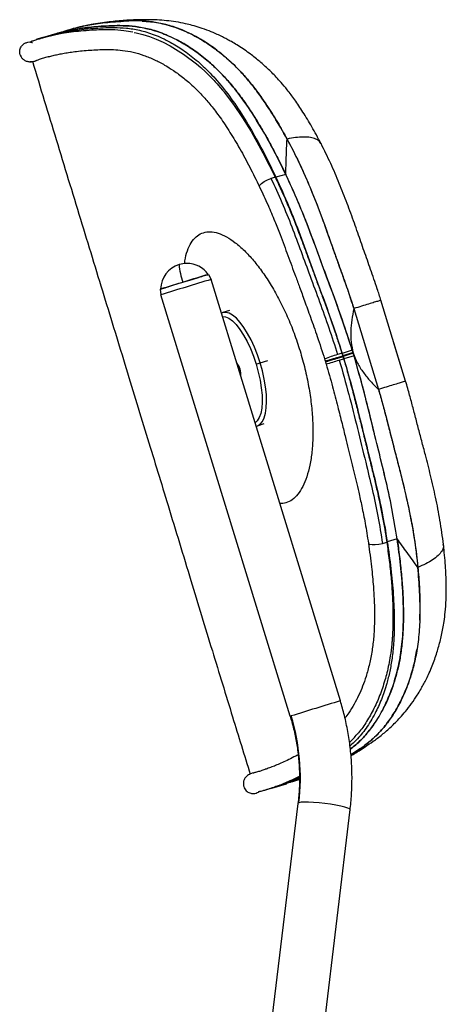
# Model space of a CAD drawing. Header units: millimetres. Extents: x 30 to 368, y 120 to 201.
# Tile 5 of 14: x 103 to 116, y 171 to 201. Entities that reach past the tile are written whole.
import ezdxf

# ---------------------------------------------------------------- set-up
doc = ezdxf.new("R2010")
doc.units = ezdxf.units.MM

msp = doc.modelspace()

# ---------------------------------------------------------------- linework, layer by layer
at = {"color": 7, "linetype": 'Continuous', "lineweight": 25}
for p, q in [((105.247, 200.667), (105.212, 200.66)), ((105.242, 200.666), (105.213, 200.66)), ((105.308, 200.679), (105.247, 200.667)), ((104.01, 200.32), (103.818, 200.261)), ((104.01, 200.32), (104.46, 200.458)), ((104.01, 200.32), (104.013, 200.31)), ((104.359, 200.416), (104.178, 200.36)), ((103.337, 199.788), (103.346, 199.766)), ((112.492, 197.089), (112.488, 197.097)), ((111.424, 196.158), (111.125, 196.067)), ((109.072, 193.111), (109.151, 192.957)), ((113.088, 180.125), (109.151, 192.957)), ((107.6, 192.659), (107.621, 192.488)), ((111.558, 179.656), (107.621, 192.488)), ((115.077, 189.861), (114.324, 192.323)), ((109.714, 192.01), (109.506, 191.946)), ((113.496, 192.07), (114.249, 189.607)), ((115.077, 189.862), (114.701, 191.093)), ((113.452, 190.802), (113.143, 190.707)), ((113.478, 190.719), (113.169, 190.624)), ((113.474, 190.729), (113.452, 190.802)), ((113.478, 190.719), (113.474, 190.729)), ((113.474, 190.729), (113.478, 190.719)), ((113.481, 190.708), (113.478, 190.719)), ((113.478, 190.719), (113.481, 190.708)), ((113.503, 190.635), (113.481, 190.708)), ((110.52, 190.379), (110.643, 190.417)), ((112.632, 190.46), (112.634, 190.461)), ((113.055, 190.502), (113.187, 190.542)), ((113.16, 190.632), (113.163, 190.622)), ((113.166, 190.634), (113.166, 190.634)), ((113.166, 190.612), (113.166, 190.612)), ((113.172, 190.614), (113.172, 190.614)), ((113.503, 190.635), (113.194, 190.541)), ((110.559, 188.503), (110.766, 188.567)), ((114.817, 185.06), (114.517, 184.969)), ((116.223, 184.886), (116.224, 184.877)), ((116.224, 184.877), (116.223, 184.886)), ((110.998, 177.464), (111.447, 177.602)), ((111.16, 177.525), (111.34, 177.58)), ((111.447, 177.602), (111.456, 177.615)), ((110.998, 177.464), (110.805, 177.406)), ((105.254, 122.639), (111.797, 177.004)), ((106.843, 122.448), (113.385, 176.813))]:
    msp.add_line(p, q, dxfattribs=at)
at = {"color": 8, "linetype": 'Continuous', "lineweight": 25}
for p, q in [((113.474, 190.729), (113.166, 190.634)), ((113.48, 190.708), (113.172, 190.614)), ((110.643, 190.417), (110.88, 190.489)), ((110.031, 190.223), (109.993, 190.212))]:
    msp.add_line(p, q, dxfattribs=at)
at = {"color": 7, "linetype": 'Continuous', "lineweight": 25, "flags": 128}
for points in [[(106.801, 200.481), (106.87, 200.468), (107.066, 200.42), (107.268, 200.357), (107.475, 200.278), (107.685, 200.184), (107.898, 200.075), (108.312, 199.819), (108.703, 199.523), (108.834, 199.411), (108.975, 199.282), (109.125, 199.136), (109.166, 199.094), (109.204, 199.054), (109.241, 199.015), (109.275, 198.978), (109.307, 198.942), (109.337, 198.909), (109.43, 198.803), (109.496, 198.724), (109.536, 198.676), (109.546, 198.663), (109.548, 198.66), (109.549, 198.659), (109.549, 198.659), (109.549, 198.659), (109.549, 198.658), (109.549, 198.658), (109.549, 198.658), (109.549, 198.658), (109.549, 198.658), (109.549, 198.658), (109.833, 198.283), (110.107, 197.88), (110.365, 197.461), (110.729, 196.812), (111.107, 196.062)], [(111.107, 196.062), (111.108, 196.061), (111.108, 196.059)], [(110.643, 190.417), (110.562, 190.66), (110.47, 190.894), (110.369, 191.114), (110.261, 191.316), (110.148, 191.497), (110.033, 191.651), (109.918, 191.776), (109.806, 191.87), (109.698, 191.93), (109.597, 191.955), (109.504, 191.946), (109.466, 191.93)], [(109.496, 191.832), (109.585, 191.822), (109.69, 191.776), (109.8, 191.695), (109.913, 191.581), (110.027, 191.436), (110.139, 191.263), (110.246, 191.066), (110.347, 190.85), (110.439, 190.619), (110.52, 190.379)], [(113.136, 190.709), (113.136, 190.707), (113.137, 190.706)], [(113.137, 190.706), (113.137, 190.706), (113.138, 190.706), (113.139, 190.706), (113.14, 190.707), (113.141, 190.707), (113.141, 190.707), (113.142, 190.707), (113.143, 190.707)], [(110.52, 188.495), (110.56, 188.504), (110.642, 188.549), (110.711, 188.628), (110.766, 188.739), (110.807, 188.881), (110.831, 189.05), (110.84, 189.243), (110.832, 189.456), (110.807, 189.684), (110.767, 189.924), (110.712, 190.17), (110.643, 190.417)], [(113.187, 190.542), (113.187, 190.54), (113.188, 190.539)], [(113.194, 190.541), (113.193, 190.54), (113.192, 190.54), (113.192, 190.54), (113.191, 190.54), (113.19, 190.54), (113.189, 190.539), (113.188, 190.539), (113.188, 190.539)], [(110.52, 190.379), (110.588, 190.134), (110.641, 189.892), (110.679, 189.656), (110.7, 189.432), (110.705, 189.225), (110.692, 189.04), (110.663, 188.88), (110.618, 188.751), (110.557, 188.653), (110.49, 188.594)], [(114.5, 184.969), (114.5, 184.967), (114.5, 184.966)], [(113.385, 176.813), (113.368, 176.836), (113.313, 176.862), (113.222, 176.891), (113.1, 176.92), (112.953, 176.949), (112.788, 176.976), (112.614, 177), (112.438, 177.019), (112.27, 177.032), (112.118, 177.04), (111.989, 177.041), (111.889, 177.036), (111.825, 177.024)]]:
    msp.add_lwpolyline(points, dxfattribs=at)
at = {"color": 8, "linetype": 'Continuous', "lineweight": 25, "flags": 128}
for points in [[(110.625, 195.779), (110.623, 195.786), (110.637, 195.827), (110.689, 195.881), (110.77, 195.939), (110.869, 195.993), (110.973, 196.035)], [(113.943, 184.925), (113.945, 184.919), (113.979, 184.895), (114.052, 184.882), (114.151, 184.882), (114.264, 184.894), (114.372, 184.918)]]:
    msp.add_lwpolyline(points, dxfattribs=at)
at = {"color": 7, "linetype": 'Continuous', "lineweight": 25}
for centre, radius, start, end in [((111.132, 195.6), 0.463, 93.1554, 110.1716), ((111.589, 195.07), 1.1, 114.9617, 115.8874), ((108.41, 192.646), 0.8, 107.0655, 178.6135), ((108.41, 192.646), 0.8, 90, 107.0655), ((108.41, 192.646), 0.8, 35.4621, 90), ((140.957, 86.559), 111.22, 106.65936, 107.45271), ((142.278, 82.254), 115.554, 106.65936, 107.45271), ((114.462, 185.977), 4.914, 105.6525, 107.2643), ((109.575, 190.108), 0.471, 14.4011, 40.7996), ((109.584, 190.065), 0.474, 353.4138, 19.6618), ((114.252, 185.403), 0.5, 283.9334, 299.6578), ((114.345, 186.055), 1.1, 278.1114, 279.0374), ((153.804, 44.565), 141.543, 106.71769, 107.35308), ((111.771, 179.056), 0.637, 106.7582, 109.4904), ((105.467, 177.784), 6.403, 353.1868, 17.0896), ((111.828, 176.99), 0.0345, 96.2662, 155.4679)]:
    msp.add_arc(centre, radius, start, end, dxfattribs=at)
at = {"color": 8, "linetype": 'Continuous', "lineweight": 25}
for centre, radius, start, end in [((109.942, 193.507), 1.769, 183.1083, 200.9955), ((114.004, 187.052), 3.754, 105.4653, 111.8549), ((80.907, 295.852), 110.146, 286.7518, 286.96939)]:
    msp.add_arc(centre, radius, start, end, dxfattribs=at)
for points, knots in [([(104.178, 200.359), (104.199, 200.366), (104.295, 200.397), (104.563, 200.466), (104.991, 200.547), (105.443, 200.599), (105.857, 200.623), (106.194, 200.633), (106.562, 200.617), (106.966, 200.555), (107.411, 200.423), (107.856, 200.219), (108.289, 199.955), (108.698, 199.646), (109.122, 199.253), (109.551, 198.76), (109.974, 198.169), (110.379, 197.51), (110.765, 196.807), (111.005, 196.313), (111.125, 196.067)], [0, 0, 0, 0, 0.029251, 0.134898, 0.240734, 0.346837, 0.399801, 0.45279, 0.505995, 0.559544, 0.613692, 0.668424, 0.709404, 0.750657, 0.792508, 0.834302, 0.876197, 0.91786, 0.958982, 1, 1, 1, 1]), ([(112.488, 197.097), (112.478, 197.118), (112.451, 197.176), (112.345, 197.238), (112.18, 197.284), (111.969, 197.297), (111.729, 197.282), (111.551, 197.249), (111.463, 197.233)], [0, 0, 0, 0, 0.097857, 0.274557, 0.456782, 0.641063, 0.823422, 1, 1, 1, 1]), ([(108.338, 193.431), (108.346, 193.492), (108.371, 193.67), (108.45, 193.905), (108.571, 194.135), (108.727, 194.297), (108.912, 194.392), (109.125, 194.42), (109.361, 194.377), (109.616, 194.265), (109.885, 194.088), (110.162, 193.845), (110.442, 193.541), (110.719, 193.183), (110.987, 192.774), (111.241, 192.322), (111.474, 191.834), (111.685, 191.32), (111.801, 190.963), (111.859, 190.783)], [0, 0, 0, 0, 0.031265, 0.092113, 0.15293, 0.21326, 0.274165, 0.33506, 0.39543, 0.4563, 0.51707, 0.577347, 0.638136, 0.698648, 0.758697, 0.819308, 0.879683, 0.939559, 1, 1, 1, 1]), ([(114.319, 192.321), (114.319, 192.322), (114.32, 192.322), (114.252, 192.301), (114.129, 192.263), (113.954, 192.21), (113.743, 192.146), (113.577, 192.095), (113.496, 192.07)], [0, 0, 0, 0, 0.121234, 0.293085, 0.470405, 0.64987, 0.827646, 1, 1, 1, 1]), ([(111.859, 190.783), (111.911, 190.602), (112.015, 190.24), (112.127, 189.696), (112.206, 189.162), (112.249, 188.646), (112.255, 188.157), (112.226, 187.705), (112.163, 187.297), (112.069, 186.941), (111.945, 186.642), (111.796, 186.407), (111.624, 186.241), (111.44, 186.142), (111.307, 186.136), (111.245, 186.133)], [0, 0, 0, 0, 0.077537, 0.1546, 0.231556, 0.309066, 0.386196, 0.463736, 0.54134, 0.618764, 0.696747, 0.774286, 0.852078, 0.930155, 1, 1, 1, 1]), ([(112.663, 190.479), (112.653, 190.476), (112.635, 190.47), (112.625, 190.466), (112.628, 190.467), (112.628, 190.467)], [0, 0, 0, 0, 0.542944, 0.985151, 1, 1, 1, 1]), ([(112.666, 190.47), (112.656, 190.467), (112.638, 190.462), (112.628, 190.459), (112.631, 190.46), (112.632, 190.46)], [0, 0, 0, 0, 0.511976, 0.94517, 1, 1, 1, 1]), ([(112.669, 190.462), (112.658, 190.459), (112.64, 190.453), (112.635, 190.452), (112.633, 190.452)], [0, 0, 0, 0, 0.534046, 1, 1, 1, 1]), ([(115.072, 189.859), (115.072, 189.859), (115.073, 189.859), (115.005, 189.838), (114.882, 189.801), (114.707, 189.747), (114.496, 189.683), (114.33, 189.632), (114.249, 189.607)], [0, 0, 0, 0, 0.121258, 0.293104, 0.470419, 0.649879, 0.827651, 1, 1, 1, 1]), ([(114.517, 184.969), (114.556, 184.697), (114.633, 184.154), (114.706, 183.356), (114.739, 182.583), (114.721, 181.937), (114.667, 181.421), (114.595, 181.018), (114.488, 180.59), (114.341, 180.16), (114.13, 179.698), (113.874, 179.282), (113.612, 178.958), (113.446, 178.809), (113.38, 178.75)], [0, 0, 0, 0, 0.086211, 0.172637, 0.260196, 0.348269, 0.406868, 0.465503, 0.524148, 0.610862, 0.696992, 0.812024, 0.92585, 1, 1, 1, 1]), ([(116.224, 184.877), (116.227, 184.854), (116.237, 184.791), (116.184, 184.68), (116.073, 184.549), (115.905, 184.421), (115.698, 184.299), (115.532, 184.227), (115.45, 184.191)], [0, 0, 0, 0, 0.097833, 0.274538, 0.456768, 0.641054, 0.823417, 1, 1, 1, 1]), ([(111.841, 177.789), (111.74, 177.744), (111.501, 177.636), (111.277, 177.56), (111.18, 177.532), (111.159, 177.526)], [0, 0, 0, 0, 0.36378, 0.862281, 1, 1, 1, 1])]:
    msp.add_open_spline(points, degree=3, knots=knots, dxfattribs=at)
at = {"color": 7, "linetype": 'Continuous', "lineweight": 25}
for points, knots in [([(107.847, 200.37), (107.805, 200.391), (107.596, 200.494), (107.259, 200.586), (106.839, 200.666), (106.458, 200.689), (106.11, 200.683), (105.684, 200.661), (105.218, 200.611), (104.78, 200.53), (104.527, 200.467), (104.446, 200.442), (104.446, 200.441)], [0, 0, 0, 0, 0.022431, 0.111206, 0.199867, 0.288764, 0.377617, 0.466319, 0.643563, 0.821007, 0.99868, 1, 1, 1, 1]), ([(104.446, 200.441), (104.45, 200.443), (104.471, 200.449), (104.51, 200.459), (104.616, 200.488), (104.794, 200.531), (105.078, 200.585), (105.408, 200.632), (105.758, 200.665), (106.113, 200.683), (106.461, 200.689), (106.842, 200.665), (107.259, 200.59), (107.717, 200.445), (108.171, 200.229), (108.609, 199.957), (108.976, 199.679), (109.304, 199.386), (109.588, 199.096), (109.866, 198.77), (110.142, 198.405), (110.415, 198.001), (110.682, 197.568), (110.939, 197.113), (111.186, 196.646), (111.344, 196.322), (111.424, 196.158)], [0, 0, 0, 0, 0.004947, 0.024076, 0.042543, 0.115159, 0.187988, 0.260905, 0.333838, 0.39011, 0.445615, 0.500529, 0.556286, 0.611788, 0.667161, 0.708633, 0.750187, 0.778403, 0.805971, 0.833524, 0.860344, 0.888094, 0.916967, 0.944288, 0.97193, 1, 1, 1, 1]), ([(105.346, 200.687), (105.333, 200.685), (105.199, 200.662), (105.007, 200.61), (104.796, 200.551), (104.662, 200.507), (104.592, 200.482), (104.568, 200.475), (104.564, 200.474)], [0, 0, 0, 0, 0.028986, 0.31119, 0.592498, 0.781488, 0.965945, 1, 1, 1, 1]), ([(104.773, 200.54), (104.827, 200.558), (104.966, 200.602), (105.321, 200.689), (105.746, 200.759), (106.146, 200.801), (106.37, 200.814), (106.479, 200.82)], [0, 0, 0, 0, 0.177718, 0.452805, 0.729457, 0.868547, 1, 1, 1, 1]), ([(112.494, 197.101), (112.403, 197.272), (112.227, 197.601), (111.959, 198.043), (111.709, 198.417), (111.486, 198.715), (111.297, 198.941), (111.139, 199.114), (111.001, 199.257), (110.824, 199.427), (110.594, 199.63), (110.345, 199.824), (110.121, 199.981), (109.941, 200.097), (109.776, 200.194), (109.632, 200.274), (109.487, 200.348), (109.305, 200.434), (109.076, 200.531), (108.823, 200.621), (108.586, 200.691), (108.339, 200.752), (108.076, 200.802), (107.784, 200.84), (107.503, 200.861), (107.261, 200.867), (107.079, 200.866), (106.908, 200.862), (106.727, 200.856), (106.517, 200.844), (106.282, 200.826), (106.026, 200.799), (105.757, 200.763), (105.53, 200.726), (105.403, 200.699), (105.36, 200.69)], [0, 0, 0, 0, 0.038794, 0.074587, 0.106661, 0.134685, 0.157391, 0.174531, 0.189723, 0.2048, 0.234351, 0.266874, 0.287326, 0.308156, 0.32621, 0.341362, 0.355622, 0.373761, 0.400273, 0.429919, 0.456201, 0.478809, 0.512862, 0.547107, 0.582009, 0.615382, 0.647839, 0.673502, 0.705741, 0.74468, 0.790257, 0.842401, 0.901095, 0.966325, 1, 1, 1, 1]), ([(111.463, 197.233), (111.336, 197.459), (111.089, 197.897), (110.738, 198.429), (110.429, 198.846), (110.155, 199.174), (109.833, 199.51), (109.468, 199.835), (109.069, 200.129), (108.686, 200.36), (108.285, 200.555), (107.87, 200.702), (107.453, 200.792), (107.071, 200.829), (106.721, 200.831), (106.403, 200.817), (106.161, 200.802), (106.044, 200.788), (106.012, 200.784)], [0, 0, 0, 0, 0.062729, 0.12172, 0.162352, 0.20226, 0.243352, 0.304152, 0.365022, 0.426031, 0.486577, 0.565763, 0.647514, 0.729051, 0.808259, 0.889519, 0.970402, 1, 1, 1, 1]), ([(107.051, 200.82), (107.134, 200.817), (107.362, 200.809), (107.711, 200.742), (108.076, 200.631), (108.375, 200.512), (108.697, 200.353), (109.042, 200.145), (109.394, 199.891), (109.753, 199.586), (110.117, 199.222), (110.488, 198.776), (110.843, 198.275), (111.168, 197.761), (111.367, 197.405), (111.463, 197.233)], [0, 0, 0, 0, 0.075643, 0.209261, 0.278502, 0.349686, 0.42222, 0.496433, 0.574066, 0.642352, 0.715418, 0.792357, 0.865992, 0.935247, 1, 1, 1, 1]), ([(106.768, 200.483), (106.674, 200.501), (106.44, 200.546), (106.126, 200.56), (105.804, 200.558), (105.488, 200.544), (105.179, 200.52), (104.877, 200.485), (104.627, 200.447), (104.418, 200.407), (104.254, 200.371), (104.132, 200.341), (104.047, 200.318), (103.988, 200.302), (103.933, 200.286), (103.879, 200.27), (103.824, 200.253), (103.768, 200.235), (103.713, 200.217), (103.666, 200.201), (103.642, 200.193), (103.643, 200.19), (103.644, 200.19)], [0, 0, 0, 0, 0.045967, 0.114209, 0.180208, 0.243928, 0.324191, 0.403187, 0.485812, 0.547004, 0.609039, 0.664746, 0.694001, 0.720612, 0.745282, 0.774818, 0.806754, 0.843944, 0.886399, 0.932069, 0.976429, 1, 1, 1, 1]), ([(104.01, 200.32), (104.012, 200.318), (104.014, 200.314), (104.022, 200.313), (104.03, 200.314), (104.032, 200.314)], [0, 0, 0, 0, 0.418522, 0.861477, 1, 1, 1, 1]), ([(104.488, 200.453), (104.483, 200.452), (104.465, 200.448), (104.462, 200.454), (104.46, 200.458)], [0, 0, 0, 0, 0.260667, 1, 1, 1, 1]), ([(111.424, 196.158), (111.305, 196.399), (111.068, 196.881), (110.687, 197.565), (110.288, 198.203), (109.87, 198.775), (109.444, 199.256), (109.02, 199.646), (108.609, 199.956), (108.218, 200.203), (107.979, 200.31), (107.862, 200.363)], [0, 0, 0, 0, 0.111524, 0.222783, 0.334805, 0.446623, 0.557861, 0.670166, 0.781677, 0.89297, 1, 1, 1, 1]), ([(103.331, 199.801), (103.325, 199.826), (103.315, 199.873), (103.321, 199.946), (103.342, 200.01), (103.382, 200.079), (103.444, 200.14), (103.504, 200.164), (103.53, 200.175)], [0, 0, 0, 0, 0.15848, 0.312172, 0.45717, 0.590845, 0.819309, 1, 1, 1, 1]), ([(103.53, 200.175), (103.557, 200.181), (103.609, 200.193), (103.661, 200.184), (103.687, 200.18)], [0, 0, 0, 0, 0.509313, 1, 1, 1, 1]), ([(103.668, 200.202), (103.658, 200.198), (103.641, 200.192), (103.643, 200.19), (103.644, 200.19)], [0, 0, 0, 0, 0.653118, 1, 1, 1, 1]), ([(103.687, 200.18), (103.689, 200.177), (103.691, 200.172), (103.705, 200.174), (103.709, 200.175)], [0, 0, 0, 0, 0.654061, 1, 1, 1, 1]), ([(103.331, 199.801), (103.34, 199.779), (103.359, 199.729), (103.415, 199.663), (103.495, 199.612), (103.595, 199.586), (103.704, 199.587), (103.772, 199.606), (103.807, 199.616)], [0, 0, 0, 0, 0.116995, 0.254327, 0.411645, 0.588538, 0.784693, 1, 1, 1, 1]), ([(104.205, 199.74), (104.2, 199.738), (104.134, 199.721), (104.034, 199.69), (103.913, 199.652), (103.838, 199.626), (103.811, 199.617), (103.804, 199.615)], [0, 0, 0, 0, 0.027837, 0.32087, 0.623814, 0.906834, 1, 1, 1, 1]), ([(104.172, 199.732), (104.182, 199.735), (104.228, 199.748), (104.329, 199.775), (104.475, 199.808), (104.633, 199.839), (104.805, 199.869), (105, 199.896), (105.218, 199.921), (105.453, 199.94), (105.69, 199.953), (105.929, 199.96), (106.179, 199.958), (106.457, 199.936), (106.763, 199.884), (107.09, 199.79), (107.412, 199.66), (107.715, 199.502), (107.963, 199.347), (108.159, 199.209), (108.313, 199.091), (108.477, 198.954), (108.672, 198.776), (108.899, 198.547), (109.156, 198.249), (109.433, 197.881), (109.729, 197.438), (110.03, 196.931), (110.332, 196.377), (110.526, 195.981), (110.625, 195.779)], [0, 0, 0, 0, 0.014424, 0.06354, 0.10796, 0.151316, 0.195056, 0.239198, 0.288167, 0.335347, 0.379205, 0.419731, 0.460766, 0.504721, 0.552817, 0.598606, 0.640808, 0.678222, 0.709944, 0.727193, 0.744142, 0.760857, 0.78096, 0.806586, 0.832158, 0.861905, 0.894557, 0.92833, 0.963417, 1, 1, 1, 1]), ([(103.641, 199.591), (103.66, 199.59), (103.719, 199.589), (103.772, 199.605), (103.807, 199.616)], [0, 0, 0, 0, 0.326078, 1, 1, 1, 1]), ([(103.705, 199.601), (103.946, 198.805), (104.431, 197.202), (105.159, 194.826), (105.871, 192.502), (106.554, 190.275), (107.206, 188.142), (107.862, 185.993), (108.519, 183.839), (109.173, 181.693), (109.775, 179.725), (110.162, 178.473), (110.342, 177.89)], [0, 0, 0, 0, 0.109863, 0.221318, 0.328365, 0.431004, 0.529235, 0.623059, 0.727978, 0.826775, 0.919448, 1, 1, 1, 1]), ([(111.424, 196.158), (111.429, 196.331), (111.44, 196.693), (111.455, 197.048), (111.463, 197.233)], [0, 0, 0, 0, 0.477644, 1, 1, 1, 1]), ([(111.463, 197.233), (111.585, 197), (111.819, 196.552), (112.126, 195.854), (112.397, 195.183), (112.617, 194.593), (112.793, 194.09), (112.944, 193.666), (113.059, 193.343), (113.143, 193.107), (113.196, 192.959), (113.25, 192.806), (113.305, 192.647), (113.364, 192.476), (113.429, 192.283), (113.472, 192.145), (113.496, 192.07)], [0, 0, 0, 0, 0.147757, 0.284946, 0.414216, 0.53764, 0.621868, 0.698836, 0.77779, 0.805102, 0.833038, 0.861782, 0.891479, 0.922984, 0.957956, 1, 1, 1, 1]), ([(111.463, 197.233), (111.566, 197.037), (111.772, 196.645), (112.054, 196.021), (112.319, 195.381), (112.552, 194.771), (112.754, 194.204), (112.943, 193.668), (113.133, 193.136), (113.325, 192.598), (113.439, 192.246), (113.496, 192.07)], [0, 0, 0, 0, 0.125064, 0.249438, 0.374, 0.499125, 0.599708, 0.695324, 0.802664, 0.901684, 1, 1, 1, 1]), ([(114.324, 192.323), (114.288, 192.438), (114.219, 192.655), (114.111, 192.966), (114.01, 193.258), (113.91, 193.542), (113.811, 193.822), (113.714, 194.1), (113.616, 194.383), (113.478, 194.775), (113.295, 195.279), (113.055, 195.887), (112.794, 196.501), (112.598, 196.893), (112.498, 197.092)], [0, 0, 0, 0, 0.0699092, 0.1317561, 0.1912268, 0.2493735, 0.3068209, 0.3637923, 0.4204498, 0.481119, 0.6054466, 0.7326698, 0.8638823, 1, 1, 1, 1]), ([(113.452, 190.802), (113.352, 191.107), (113.153, 191.718), (112.825, 192.62), (112.521, 193.444), (112.245, 194.194), (111.991, 194.865), (111.719, 195.524), (111.522, 195.947), (111.424, 196.158)], [0, 0, 0, 0, 0.166654, 0.3333305, 0.5000125, 0.6250242, 0.7500233, 0.8750187, 1, 1, 1, 1]), ([(113.452, 190.802), (113.354, 191.102), (113.157, 191.705), (112.83, 192.608), (112.494, 193.515), (112.161, 194.425), (111.813, 195.315), (111.554, 195.877), (111.424, 196.158)], [0, 0, 0, 0, 0.16411, 0.328921, 0.500407, 0.668605, 0.834543, 1, 1, 1, 1]), ([(110.625, 195.779), (110.712, 195.592), (110.873, 195.248), (111.078, 194.758), (111.239, 194.351), (111.371, 194.003), (111.489, 193.685), (111.605, 193.37), (111.723, 193.05), (111.853, 192.696), (112.005, 192.281), (112.187, 191.78), (112.395, 191.191), (112.533, 190.764), (112.607, 190.536)], [0, 0, 0, 0, 0.113091, 0.208353, 0.285987, 0.347708, 0.407198, 0.466858, 0.526562, 0.589322, 0.667455, 0.762103, 0.873009, 1, 1, 1, 1]), ([(110.973, 196.035), (111.085, 195.793), (111.307, 195.313), (111.61, 194.564), (111.889, 193.81), (112.17, 193.048), (112.455, 192.274), (112.74, 191.479), (112.915, 190.94), (113.003, 190.67)], [0, 0, 0, 0, 0.1423, 0.283378, 0.423064, 0.561195, 0.70637, 0.852576, 1, 1, 1, 1]), ([(111.108, 196.059), (111.179, 195.909), (111.327, 195.596), (111.525, 195.132), (111.717, 194.658), (111.903, 194.168), (112.099, 193.638), (112.283, 193.138), (112.448, 192.692), (112.598, 192.28), (112.756, 191.841), (112.908, 191.405), (113.036, 191.024), (113.106, 190.803), (113.136, 190.709)], [0, 0, 0, 0, 0.089461, 0.18567, 0.267285, 0.357949, 0.460342, 0.56219, 0.636302, 0.708367, 0.791243, 0.879203, 0.948861, 1, 1, 1, 1]), ([(111.125, 196.067), (111.256, 195.779), (111.516, 195.205), (111.863, 194.31), (112.19, 193.414), (112.519, 192.523), (112.845, 191.624), (113.043, 191.014), (113.143, 190.707)], [0, 0, 0, 0, 0.16927, 0.336918, 0.502027, 0.666833, 0.832683, 1, 1, 1, 1]), ([(108.29, 192.873), (108.385, 192.902), (108.576, 192.961), (108.83, 193.038), (108.999, 193.089), (109.075, 193.112), (109.058, 193.106), (109.055, 193.106)], [0, 0, 0, 0, 0.240108, 0.480432, 0.720721, 0.960806, 1, 1, 1, 1]), ([(107.617, 192.664), (107.622, 192.666), (107.632, 192.67), (107.779, 192.715), (108.007, 192.786), (108.195, 192.844), (108.29, 192.873)], [0, 0, 0, 0, 0.218147, 0.478824, 0.739405, 1, 1, 1, 1]), ([(107.787, 192.715), (107.749, 192.704), (107.647, 192.673), (107.625, 192.666), (107.611, 192.662)], [0, 0, 0, 0, 0.373601, 1, 1, 1, 1]), ([(113.496, 192.07), (113.473, 191.956), (113.428, 191.731), (113.398, 191.387), (113.404, 191.047), (113.453, 190.827), (113.478, 190.719)], [0, 0, 0, 0, 0.259817, 0.513434, 0.75955, 1, 1, 1, 1]), ([(113.137, 190.706), (113.141, 190.692), (113.149, 190.668), (113.156, 190.644), (113.159, 190.633)], [0, 0, 0, 0, 0.56, 1, 1, 1, 1]), ([(113.143, 190.707), (113.147, 190.694), (113.155, 190.669), (113.162, 190.645), (113.166, 190.634)], [0, 0, 0, 0, 0.56, 1, 1, 1, 1]), ([(113.452, 190.802), (113.456, 190.788), (113.463, 190.764), (113.471, 190.739), (113.474, 190.729)], [0, 0, 0, 0, 0.5599793, 1, 1, 1, 1]), ([(113.474, 190.729), (113.47, 190.742), (113.463, 190.767), (113.455, 190.791), (113.452, 190.802)], [0, 0, 0, 0, 0.557852, 1, 1, 1, 1]), ([(113.478, 190.719), (113.518, 190.615), (113.6, 190.405), (113.786, 190.119), (114.002, 189.851), (114.166, 189.689), (114.249, 189.607)], [0, 0, 0, 0, 0.2401523, 0.4863561, 0.7401613, 1, 1, 1, 1]), ([(113.481, 190.708), (113.485, 190.695), (113.492, 190.67), (113.499, 190.646), (113.503, 190.635)], [0, 0, 0, 0, 0.56002, 1, 1, 1, 1]), ([(113.503, 190.635), (113.499, 190.649), (113.492, 190.673), (113.484, 190.698), (113.481, 190.708)], [0, 0, 0, 0, 0.562176, 1, 1, 1, 1]), ([(112.607, 190.536), (112.611, 190.523), (112.619, 190.497), (112.627, 190.472), (112.631, 190.459)], [0, 0, 0, 0, 0.4998269, 1, 1, 1, 1]), ([(112.632, 190.453), (112.636, 190.441), (112.643, 190.417), (112.651, 190.392), (112.654, 190.38)], [0, 0, 0, 0, 0.500109, 1, 1, 1, 1]), ([(112.654, 190.38), (112.721, 190.15), (112.845, 189.719), (113.002, 189.113), (113.132, 188.597), (113.237, 188.168), (113.327, 187.803), (113.408, 187.471), (113.488, 187.145), (113.568, 186.815), (113.654, 186.452), (113.748, 186.024), (113.852, 185.504), (113.911, 185.129), (113.943, 184.925)], [0, 0, 0, 0, 0.1270642, 0.2379211, 0.3324847, 0.4105488, 0.4732621, 0.5329477, 0.5925912, 0.6520794, 0.7138908, 0.7917102, 0.8870561, 1, 1, 1, 1]), ([(112.663, 190.479), (112.674, 190.482), (112.695, 190.489), (112.747, 190.506), (112.823, 190.53), (112.927, 190.562), (112.995, 190.583), (113.027, 190.593)], [0, 0, 0, 0, 0.144438, 0.276838, 0.500665, 0.759104, 1, 1, 1, 1]), ([(112.666, 190.47), (112.677, 190.474), (112.698, 190.48), (112.751, 190.496), (112.827, 190.52), (112.931, 190.552), (112.998, 190.572), (113.03, 190.582)], [0, 0, 0, 0, 0.1488655, 0.282518, 0.5007629, 0.76106, 1, 1, 1, 1]), ([(112.669, 190.462), (112.68, 190.465), (112.702, 190.471), (112.754, 190.487), (112.831, 190.51), (112.934, 190.541), (113.001, 190.561), (113.034, 190.571)], [0, 0, 0, 0, 0.15185, 0.286218, 0.500163, 0.761616, 1, 1, 1, 1]), ([(113.027, 190.593), (113.053, 190.601), (113.106, 190.617), (113.141, 190.628), (113.159, 190.633)], [0, 0, 0, 0, 0.490465, 1, 1, 1, 1]), ([(113.03, 190.582), (113.055, 190.59), (113.108, 190.606), (113.143, 190.617), (113.163, 190.622)], [0, 0, 0, 0, 0.4578556, 1, 1, 1, 1]), ([(113.034, 190.571), (113.06, 190.579), (113.113, 190.595), (113.148, 190.606), (113.166, 190.612)], [0, 0, 0, 0, 0.48543, 1, 1, 1, 1]), ([(113.055, 190.502), (113.153, 190.154), (113.35, 189.462), (113.607, 188.423), (113.842, 187.461), (114.061, 186.569), (114.239, 185.742), (114.328, 185.193), (114.372, 184.918)], [0, 0, 0, 0, 0.1873529, 0.3726824, 0.556872, 0.702981, 0.8510282, 1, 1, 1, 1]), ([(113.159, 190.633), (113.159, 190.633), (113.159, 190.633), (113.16, 190.632), (113.16, 190.632)], [0, 0, 0, 0, 0.56, 1, 1, 1, 1]), ([(113.16, 190.632), (113.161, 190.633), (113.163, 190.633), (113.165, 190.634), (113.166, 190.634)], [0, 0, 0, 0, 0.559575, 1, 1, 1, 1]), ([(113.163, 190.622), (113.164, 190.623), (113.166, 190.623), (113.168, 190.624), (113.169, 190.624)], [0, 0, 0, 0, 0.559606, 1, 1, 1, 1]), ([(113.163, 190.622), (113.163, 190.621), (113.164, 190.617), (113.165, 190.614), (113.166, 190.612)], [0, 0, 0, 0, 0.452259, 1, 1, 1, 1]), ([(113.166, 190.634), (113.166, 190.633), (113.167, 190.631), (113.168, 190.629), (113.168, 190.627), (113.169, 190.625), (113.169, 190.625), (113.169, 190.624), (113.169, 190.624)], [0, 0, 0, 0, 0.34, 0.56, 0.78, 0.9032, 0.957408, 1, 1, 1, 1]), ([(113.172, 190.614), (113.171, 190.614), (113.169, 190.613), (113.167, 190.612), (113.166, 190.612)], [0, 0, 0, 0, 0.560421, 1, 1, 1, 1]), ([(113.166, 190.612), (113.17, 190.599), (113.177, 190.575), (113.184, 190.552), (113.187, 190.542)], [0, 0, 0, 0, 0.56, 1, 1, 1, 1]), ([(113.169, 190.624), (113.169, 190.623), (113.17, 190.621), (113.171, 190.618), (113.171, 190.616), (113.172, 190.615), (113.172, 190.614)], [0, 0, 0, 0, 0.34, 0.56, 0.78, 1, 1, 1, 1]), ([(113.172, 190.614), (113.176, 190.6), (113.183, 190.576), (113.191, 190.551), (113.194, 190.541)], [0, 0, 0, 0, 0.56, 1, 1, 1, 1]), ([(113.188, 190.539), (113.22, 190.43), (113.293, 190.18), (113.41, 189.753), (113.532, 189.286), (113.652, 188.812), (113.765, 188.354), (113.883, 187.87), (114, 187.391), (114.11, 186.94), (114.202, 186.546), (114.287, 186.159), (114.366, 185.767), (114.439, 185.362), (114.48, 185.098), (114.5, 184.969)], [0, 0, 0, 0, 0.0588296, 0.1356074, 0.2301649, 0.3098462, 0.3909039, 0.4762615, 0.5699602, 0.6481258, 0.7189072, 0.781264, 0.8564408, 0.9298503, 1, 1, 1, 1]), ([(113.194, 190.541), (113.283, 190.231), (113.459, 189.614), (113.692, 188.687), (113.918, 187.764), (114.148, 186.838), (114.361, 185.902), (114.465, 185.28), (114.517, 184.969)], [0, 0, 0, 0, 0.167384, 0.333204, 0.497996, 0.663115, 0.831021, 1, 1, 1, 1]), ([(114.817, 185.06), (114.767, 185.368), (114.667, 185.983), (114.458, 186.916), (114.227, 187.846), (114, 188.778), (113.767, 189.709), (113.591, 190.326), (113.503, 190.635)], [0, 0, 0, 0, 0.16662, 0.333274, 0.499963, 0.666653, 0.833337, 1, 1, 1, 1]), ([(114.817, 185.06), (114.767, 185.366), (114.667, 185.98), (114.459, 186.912), (114.226, 187.853), (113.997, 188.79), (113.764, 189.722), (113.589, 190.331), (113.503, 190.635)], [0, 0, 0, 0, 0.165653, 0.332457, 0.499726, 0.671075, 0.835804, 1, 1, 1, 1]), ([(116.23, 184.887), (116.197, 185.132), (116.134, 185.606), (115.994, 186.311), (115.843, 186.976), (115.697, 187.548), (115.567, 188.035), (115.459, 188.449), (115.372, 188.785), (115.302, 189.048), (115.251, 189.241), (115.198, 189.438), (115.141, 189.645), (115.099, 189.786), (115.077, 189.861)], [0, 0, 0, 0, 0.150661, 0.291367, 0.423855, 0.549505, 0.634758, 0.717, 0.798375, 0.836721, 0.875303, 0.914392, 0.954937, 1, 1, 1, 1]), ([(114.249, 189.607), (114.268, 189.542), (114.303, 189.424), (114.35, 189.256), (114.391, 189.107), (114.428, 188.968), (114.463, 188.834), (114.536, 188.553), (114.639, 188.151), (114.776, 187.615), (114.924, 187.049), (115.078, 186.412), (115.229, 185.705), (115.365, 184.955), (115.421, 184.452), (115.45, 184.191)], [0, 0, 0, 0, 0.03598, 0.065819, 0.092863, 0.118333, 0.142824, 0.166673, 0.273286, 0.364533, 0.462372, 0.585816, 0.7151, 0.852275, 1, 1, 1, 1]), ([(114.249, 189.607), (114.291, 189.46), (114.378, 189.163), (114.495, 188.71), (114.613, 188.251), (114.73, 187.794), (114.848, 187.341), (115.002, 186.737), (115.175, 185.979), (115.349, 185.072), (115.417, 184.484), (115.45, 184.191)], [0, 0, 0, 0, 0.0815924, 0.1645991, 0.2500181, 0.3346914, 0.4168689, 0.500032, 0.6677496, 0.8344376, 1, 1, 1, 1]), ([(113.391, 178.657), (113.435, 178.689), (113.578, 178.797), (113.827, 179.042), (114.126, 179.412), (114.384, 179.844), (114.598, 180.314), (114.767, 180.803), (114.903, 181.362), (114.99, 182.001), (115.018, 182.712), (114.994, 183.469), (114.927, 184.255), (114.854, 184.792), (114.817, 185.06)], [0, 0, 0, 0, 0.0457698, 0.1512472, 0.2567653, 0.363076, 0.442655, 0.5219599, 0.6018257, 0.6814674, 0.7608152, 0.8408265, 0.9203902, 1, 1, 1, 1]), ([(114.817, 185.06), (114.842, 184.879), (114.893, 184.519), (114.949, 183.989), (114.99, 183.464), (115.011, 182.952), (115.009, 182.463), (114.984, 182.004), (114.934, 181.576), (114.859, 181.176), (114.765, 180.811), (114.656, 180.477), (114.535, 180.176), (114.425, 179.932), (114.351, 179.812), (114.325, 179.769)], [0, 0, 0, 0, 0.08065, 0.160134, 0.238749, 0.32148, 0.400983, 0.477824, 0.557122, 0.636385, 0.717133, 0.795655, 0.875251, 0.955456, 1, 1, 1, 1]), ([(115.45, 184.191), (115.34, 184.34), (115.129, 184.626), (114.918, 184.92), (114.817, 185.06)], [0, 0, 0, 0, 0.522486, 1, 1, 1, 1]), ([(113.943, 184.925), (113.976, 184.684), (114.037, 184.238), (114.093, 183.637), (114.121, 183.148), (114.129, 182.745), (114.123, 182.397), (114.102, 182.031), (114.056, 181.642), (113.976, 181.238), (113.877, 180.88), (113.765, 180.564), (113.643, 180.28), (113.502, 180.01), (113.363, 179.78), (113.267, 179.656), (113.227, 179.604)], [0, 0, 0, 0, 0.097048, 0.179386, 0.247558, 0.303228, 0.355256, 0.404842, 0.476344, 0.552675, 0.631868, 0.700089, 0.773291, 0.852149, 0.93747, 1, 1, 1, 1]), ([(113.409, 178.456), (113.418, 178.462), (113.48, 178.497), (113.622, 178.584), (113.829, 178.715), (114.077, 178.881), (114.356, 179.091), (114.588, 179.292), (114.767, 179.467), (114.915, 179.622), (115.082, 179.814), (115.259, 180.043), (115.413, 180.269), (115.528, 180.459), (115.613, 180.61), (115.692, 180.761), (115.777, 180.937), (115.89, 181.198), (116.012, 181.528), (116.127, 181.925), (116.201, 182.259), (116.251, 182.561), (116.287, 182.849), (116.313, 183.225), (116.317, 183.698), (116.294, 184.258), (116.253, 184.665), (116.231, 184.877)], [0, 0, 0, 0, 0.008649, 0.059552, 0.127072, 0.190983, 0.250568, 0.30723, 0.335325, 0.366411, 0.40322, 0.445945, 0.487564, 0.513948, 0.534684, 0.555472, 0.580445, 0.609503, 0.662034, 0.707445, 0.752073, 0.775053, 0.804911, 0.843498, 0.889691, 0.942351, 1, 1, 1, 1]), ([(114.5, 184.966), (114.526, 184.779), (114.577, 184.414), (114.632, 183.888), (114.669, 183.411), (114.688, 182.972), (114.692, 182.578), (114.684, 182.308), (114.676, 182.156), (114.673, 182.102), (114.669, 182.048), (114.665, 181.995), (114.663, 181.959), (114.661, 181.941), (114.661, 181.939), (114.66, 181.931), (114.658, 181.904), (114.644, 181.752), (114.614, 181.518), (114.563, 181.229), (114.507, 180.982), (114.442, 180.743), (114.369, 180.51), (114.284, 180.28), (114.189, 180.055), (114.05, 179.766), (113.858, 179.444), (113.694, 179.208), (113.606, 179.115), (113.604, 179.112)], [0, 0, 0, 0, 0.068561, 0.133674, 0.195537, 0.248983, 0.303668, 0.352441, 0.360131, 0.36783, 0.375538, 0.383257, 0.390986, 0.391015, 0.391241, 0.391868, 0.39424, 0.403458, 0.458858, 0.501181, 0.544338, 0.586379, 0.631798, 0.679452, 0.729442, 0.781877, 0.887378, 0.996451, 1, 1, 1, 1]), ([(115.45, 184.191), (115.467, 183.993), (115.501, 183.583), (115.519, 182.971), (115.504, 182.356), (115.445, 181.778), (115.346, 181.274), (115.207, 180.78), (115.028, 180.314), (114.809, 179.883), (114.583, 179.532), (114.312, 179.193), (113.999, 178.89), (113.678, 178.652), (113.488, 178.534), (113.406, 178.483)], [0, 0, 0, 0, 0.056665, 0.117357, 0.18165, 0.248334, 0.312004, 0.371574, 0.455281, 0.535455, 0.61326, 0.68837, 0.803994, 0.915356, 1, 1, 1, 1]), ([(115.505, 182.58), (115.507, 182.63), (115.521, 182.905), (115.51, 183.441), (115.47, 183.941), (115.45, 184.191)], [0, 0, 0, 0, 0.101064, 0.550011, 1, 1, 1, 1]), ([(113.406, 178.483), (113.453, 178.511), (113.588, 178.594), (113.831, 178.762), (114.125, 179.006), (114.42, 179.316), (114.681, 179.672), (114.904, 180.061), (115.09, 180.464), (115.253, 180.929), (115.363, 181.34), (115.407, 181.613), (115.419, 181.688)], [0, 0, 0, 0, 0.065559, 0.192396, 0.322041, 0.45056, 0.578951, 0.675543, 0.771382, 0.867064, 0.963513, 1, 1, 1, 1]), ([(113.441, 177.937), (113.438, 178.028), (113.43, 178.285), (113.392, 178.706), (113.318, 179.197), (113.219, 179.672), (113.13, 179.978), (113.087, 180.125)], [0, 0, 0, 0, 0.123421, 0.346754, 0.570134, 0.793543, 1, 1, 1, 1]), ([(111.555, 179.655), (111.573, 179.598), (111.636, 179.402), (111.715, 179.057), (111.79, 178.623), (111.829, 178.236), (111.838, 177.996), (111.841, 177.903)], [0, 0, 0, 0, 0.099194, 0.346717, 0.594234, 0.841762, 1, 1, 1, 1]), ([(114.107, 179.409), (114.014, 179.286), (113.823, 179.032), (113.579, 178.798), (113.435, 178.69), (113.391, 178.657)], [0, 0, 0, 0, 0.396637, 0.81811, 1, 1, 1, 1]), ([(113.364, 178.86), (113.405, 178.897), (113.483, 178.966), (113.56, 179.068), (113.596, 179.115)], [0, 0, 0, 0, 0.536746, 1, 1, 1, 1]), ([(111.799, 178.486), (111.775, 178.472), (111.675, 178.417), (111.514, 178.336), (111.323, 178.245), (111.152, 178.171), (110.994, 178.108), (110.875, 178.066), (110.818, 178.047), (110.799, 178.042)], [0, 0, 0, 0, 0.055707, 0.232265, 0.407014, 0.5701, 0.733301, 0.912289, 1, 1, 1, 1]), ([(110.435, 177.935), (110.395, 177.921), (110.32, 177.897), (110.22, 177.828), (110.155, 177.734), (110.123, 177.633), (110.138, 177.552), (110.145, 177.514)], [0, 0, 0, 0, 0.299063, 0.565083, 0.724379, 0.869374, 1, 1, 1, 1]), ([(110.434, 177.934), (110.445, 177.937), (110.478, 177.947), (110.567, 177.971), (110.686, 178.005), (110.786, 178.039), (110.831, 178.054)], [0, 0, 0, 0, 0.144746, 0.448338, 0.751994, 1, 1, 1, 1]), ([(110.62, 177.367), (110.622, 177.366), (110.626, 177.365), (110.669, 177.377), (110.727, 177.393), (110.783, 177.409), (110.832, 177.424), (110.879, 177.438), (110.923, 177.452), (110.985, 177.472), (111.076, 177.503), (111.212, 177.552), (111.375, 177.616), (111.573, 177.702), (111.728, 177.772), (111.829, 177.825), (111.841, 177.831)], [0, 0, 0, 0, 0.069659, 0.154627, 0.23797, 0.295747, 0.346571, 0.390449, 0.427387, 0.45974, 0.541056, 0.636343, 0.743882, 0.850566, 0.981267, 1, 1, 1, 1]), ([(111.841, 177.903), (111.842, 177.83), (111.844, 177.61), (111.832, 177.309), (111.803, 177.085), (111.793, 177.005)], [0, 0, 0, 0, 0.242918, 0.730424, 1, 1, 1, 1]), ([(113.383, 176.813), (113.388, 176.845), (113.416, 177.04), (113.437, 177.393), (113.444, 177.736), (113.441, 177.915), (113.441, 177.937)], [0, 0, 0, 0, 0.085792, 0.524968, 0.941306, 1, 1, 1, 1]), ([(110.144, 177.515), (110.153, 177.491), (110.171, 177.446), (110.217, 177.39), (110.27, 177.347), (110.342, 177.313), (110.428, 177.297), (110.491, 177.311), (110.519, 177.317)], [0, 0, 0, 0, 0.15848, 0.312172, 0.45717, 0.590845, 0.819309, 1, 1, 1, 1]), ([(111.174, 177.532), (111.151, 177.526), (111.115, 177.516), (111.094, 177.509), (111.086, 177.507)], [0, 0, 0, 0, 0.619794, 1, 1, 1, 1]), ([(111.842, 177.763), (111.749, 177.725), (111.57, 177.653), (111.441, 177.612), (111.378, 177.593)], [0, 0, 0, 0, 0.516991, 1, 1, 1, 1]), ([(111.517, 177.639), (111.533, 177.644), (111.571, 177.655), (111.668, 177.682), (111.761, 177.708), (111.829, 177.73), (111.842, 177.734)], [0, 0, 0, 0, 0.248758, 0.575452, 0.91996, 1, 1, 1, 1]), ([(110.519, 177.317), (110.544, 177.326), (110.582, 177.339), (110.611, 177.366), (110.621, 177.374)], [0, 0, 0, 0, 0.680658, 1, 1, 1, 1]), ([(111.019, 177.484), (111.015, 177.482), (110.997, 177.475), (110.997, 177.469), (110.998, 177.464)], [0, 0, 0, 0, 0.2448309, 1, 1, 1, 1])]:
    msp.add_open_spline(points, degree=3, knots=knots, dxfattribs=at)

doc.saveas('drawing.dxf')
